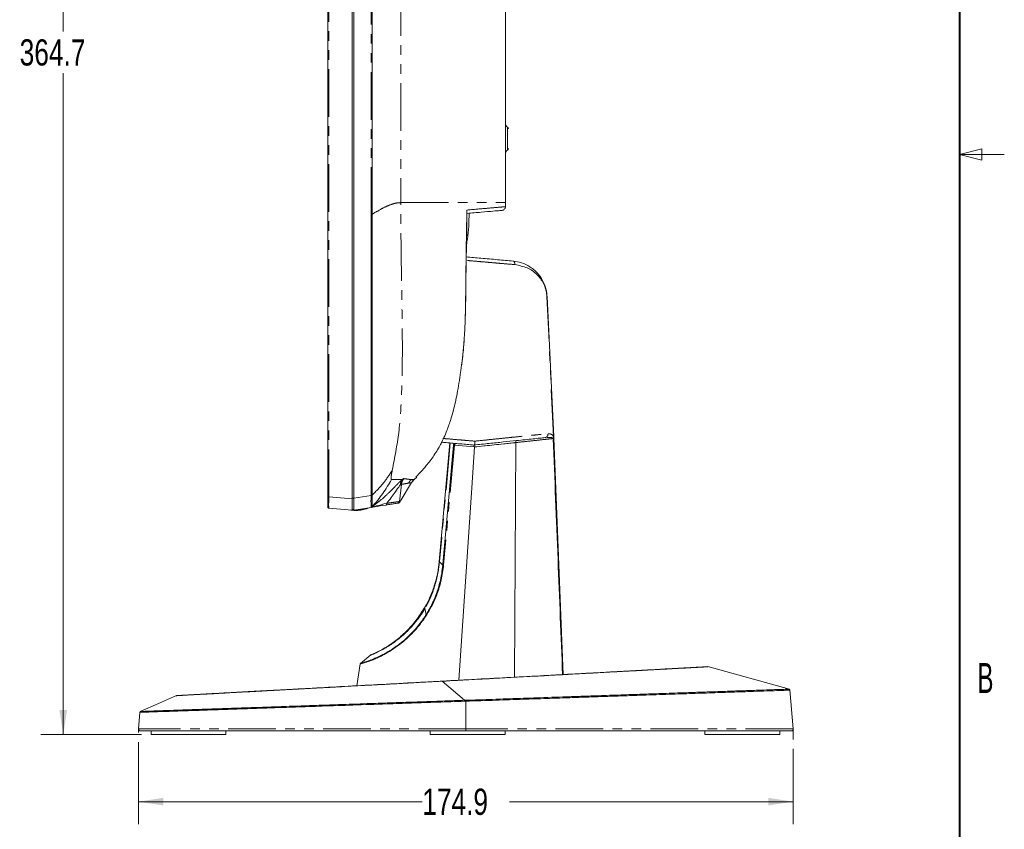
# Model space of a CAD drawing. Header units: millimetres. Extents: x 19 to 844, y 7 to 552.
# Tile 29 of 36: x 713 to 844, y 189 to 297. Entities that reach past the tile are written whole.
import ezdxf

# ---------------------------------------------------------------- set-up
doc = ezdxf.new("R2010")
doc.units = ezdxf.units.MM
doc.linetypes.add('PHANTOM', pattern=[12.7, 6.35, -1.27, 1.27, -1.27, 1.27, -1.27])
doc.styles.add('SLDTEXTSTYLE0', font='TXT', dxfattribs={"width": 0.75})
doc.styles.add('SLDTEXTSTYLE1', font='TXT', dxfattribs={"width": 0.605})
doc.dimstyles.new('SLDDIMSTYLE0', dxfattribs={"dimtxt": 3.5, "dimasz": 3.302, "dimexe": 0, "dimexo": 0.0625, "dimgap": 0.875, "dimtad": 0, "dimtih": 1, "dimtoh": 1, "dimdec": 1, "dimlfac": 2, "dimrnd": 1e-09, "dimzin": 12, "dimdsep": 46, "dimtxsty": 'SLDTEXTSTYLE0', "dimsah": 1, "dimcen": 0.09, "dimadec": 0, "dimazin": 3, "dimtfac": 1, "dimtdec": 1, "dimtofl": 0, "dimtmove": 0, "dimatfit": 3, "dimfxl": 0, "dimfrac": 2, "dimtolj": 1, "dimtzin": 12, "dimarcsym": 0})

# ---------------------------------------------------------------- blocks, each defined once
blk = doc.blocks.new('_D_4')
at = {"color": 7, "linetype": 'Continuous', "lineweight": 0}
for p, q in [((755.34, 384.22), (715.49, 384.22)), ((718.49, 384.22), (718.49, 295.83)), ((718.49, 201.88), (718.49, 290.28)), ((728.94, 201.88), (715.49, 201.88))]:
    blk.add_line(p, q, dxfattribs=at)
for points in [[(718.49, 384.22), (717.98, 380.92), (719, 380.92)], [(718.49, 201.88), (719, 205.18), (717.98, 205.18)]]:
    blk.add_solid(points, dxfattribs=at)
at = {"color": 7, "linetype": 'Continuous', "lineweight": 0, "insert": (712.67, 294.79), "char_height": 3.5, "attachment_point": 1, "style": 'SLDTEXTSTYLE0'}
blk.add_mtext('364.7', dxfattribs=at)
blk = doc.blocks.new('_D_5')
at = {"color": 7, "linetype": 'Continuous', "lineweight": 0}
for p, q in [((728.55, 200.88), (728.55, 189.92)), ((816, 199.96), (816, 189.92)), ((728.55, 192.92), (766.45, 192.92)), ((816, 192.92), (778.09, 192.92))]:
    blk.add_line(p, q, dxfattribs=at)
for points in [[(728.55, 192.92), (731.85, 192.42), (731.85, 193.43)], [(816, 192.92), (812.69, 193.43), (812.69, 192.42)]]:
    blk.add_solid(points, dxfattribs=at)
at = {"color": 7, "linetype": 'Continuous', "lineweight": 0, "insert": (766.45, 194.66), "char_height": 3.5, "attachment_point": 1, "style": 'SLDTEXTSTYLE0'}
blk.add_mtext('174.9', dxfattribs=at)

msp = doc.modelspace()

# ---------------------------------------------------------------- linework, layer by layer
at = {"color": 7, "linetype": 'Continuous', "lineweight": 40}
msp.add_line((838.2, 546.1), (838.2, 12.7), dxfattribs=at)
at = {"color": 7, "linetype": 'Continuous', "lineweight": 15}
for p, q in [((753.814, 233.647), (753.814, 382.458)), ((757.064, 233.374), (757.064, 382.731)), ((757.314, 382.645), (757.314, 233.46)), ((759.767, 341.203), (759.767, 271.404)), ((777.564, 339.723), (777.564, 272.972)), ((777.583, 295.272), (777.564, 295.272)), ((777.585, 294.147), (777.564, 294.147)), ((777.585, 294.122), (777.564, 294.122)), ((777.564, 292.923), (777.585, 292.923)), ((777.564, 292.898), (777.585, 292.898)), ((777.564, 272.972), (777.563, 272.429)), ((759.641, 271.404), (759.609, 233.9)), ((772.404, 271.764), (772.411, 271.978)), ((772.677, 270.451), (772.71, 271.367)), ((784.007, 241.676), (783.12, 260.416)), ((770.148, 240.859), (768.72, 225.012)), ((783.006, 241.622), (782.849, 241.573)), ((782.849, 241.573), (782.961, 241.578)), ((782.96, 241.578), (782.849, 241.573)), ((784.016, 241.483), (784.007, 241.676)), ((785.249, 209.907), (784.025, 241.484)), ((773.425, 240.315), (770.736, 240.546)), ((773.049, 234.837), (773.425, 240.315)), ((769.198, 224.646), (770.498, 239.075)), ((765.011, 235.554), (763.637, 233.262)), ((765.007, 235.549), (765.123, 235.714)), ((765.01, 235.553), (765.313, 235.914)), ((765.313, 235.914), (765.136, 235.703)), ((765.313, 235.914), (765.366, 235.96)), ((765.313, 235.914), (765.313, 235.914)), ((765.36, 235.96), (765.359, 235.96)), ((765.706, 236.261), (765.366, 235.96)), ((765.366, 235.96), (765.366, 235.96)), ((771.345, 209.151), (773.049, 234.837)), ((757.064, 233.207), (757.064, 233.207)), ((760.714, 232.959), (760.611, 233.044)), ((753.951, 232.152), (757.064, 231.88)), ((757.064, 231.98), (757.313, 231.98)), ((757.064, 231.887), (757.589, 231.923)), ((759.62, 232.245), (757.314, 231.88)), ((759.613, 232.303), (759.62, 232.245)), ((759.628, 232.247), (759.645, 232.25)), ((759.665, 232.257), (759.67, 232.257)), ((759.752, 232.334), (759.821, 232.41)), ((759.773, 232.308), (759.764, 232.298)), ((759.774, 232.329), (759.765, 232.314)), ((759.765, 232.314), (759.767, 232.315)), ((759.767, 232.315), (759.766, 232.31)), ((759.766, 232.31), (759.771, 232.311)), ((759.766, 232.31), (759.766, 232.31)), ((759.766, 232.268), (759.813, 232.276)), ((759.771, 232.311), (759.77, 232.308)), ((759.77, 232.308), (759.773, 232.308)), ((759.821, 232.41), (760.175, 232.798)), ((768.72, 225.012), (768.716, 224.975)), ((759.598, 212.52), (758.183, 211.394)), ((758.14, 211.321), (757.703, 208.407)), ((815.504, 207.936), (804.587, 210.966)), ((816, 202.643), (815.544, 207.856)), ((772.103, 206.464), (772.269, 206.47)), ((772.274, 206.34), (772.107, 206.335)), ((772.274, 206.34), (772.274, 202.654)), ((728.741, 204.854), (728.548, 202.643)), ((730.214, 202.382), (730.214, 201.882)), ((730.214, 201.882), (740.214, 201.882)), ((740.214, 201.882), (740.214, 202.382)), ((767.504, 202.382), (767.504, 201.882)), ((767.504, 201.882), (777.504, 201.882)), ((777.504, 201.882), (777.504, 202.382)), ((804.214, 202.382), (804.214, 201.882)), ((804.214, 201.882), (814.214, 201.882)), ((814.214, 201.882), (814.214, 202.382))]:
    msp.add_line(p, q, dxfattribs=at)
at = {"color": 8, "linetype": 'PHANTOM', "lineweight": 0}
for p, q in [((753.951, 233.647), (753.951, 382.458)), ((759.641, 341.202), (759.641, 271.404)), ((763.584, 339.722), (763.584, 272.973)), ((777.83, 283.07), (777.83, 279.975)), ((783.099, 260.415), (783.12, 260.416)), ((783.987, 241.675), (783.099, 260.415)), ((770.197, 240.854), (768.759, 225.014)), ((783.987, 241.675), (784.007, 241.676)), ((783.994, 241.614), (784.007, 241.676)), ((770.736, 240.546), (769.299, 224.537)), ((770.498, 239.075), (770.631, 240.552)), ((763.764, 235.961), (762.34, 235.96)), ((763.983, 236.089), (763.766, 235.96)), ((763.408, 233.028), (763.665, 235.322)), ((757.064, 233.374), (753.951, 233.647)), ((757.314, 233.46), (757.064, 233.46)), ((757.314, 233.46), (759.607, 233.823)), ((759.609, 233.9), (759.607, 233.823)), ((759.775, 233.899), (759.776, 233.815)), ((759.778, 232.338), (759.774, 232.329)), ((768.759, 225.014), (768.756, 224.976)), ((768.756, 224.976), (769.189, 224.543)), ((769.189, 224.543), (769.198, 224.646)), ((766.799, 218.738), (766.981, 217.937)), ((769.128, 209.031), (769.129, 209.015)), ((769.129, 209.017), (772.103, 206.464))]:
    msp.add_line(p, q, dxfattribs=at)
at = {"color": 7, "linetype": 'Continuous', "lineweight": 0}
for p, q in [((838.2, 279.4), (841.2, 280.15)), ((838.2, 279.4), (841.2, 278.65)), ((838.2, 279.4), (844.2, 279.4)), ((841.2, 278.65), (841.2, 280.15)), ((728.547, 202.654), (728.547, 202.147)), ((815.996, 202.689), (815.996, 201.227))]:
    msp.add_line(p, q, dxfattribs=at)
at = {"color": 7, "linetype": 'Continuous', "lineweight": 15, "flags": 128}
for points in [[(778.777, 209.555), (778.855, 225.23), (778.934, 240.906)], [(733.622, 207.105), (731.198, 206.029), (728.773, 204.953)]]:
    msp.add_lwpolyline(points, dxfattribs=at)
at = {"color": 7, "linetype": 'Continuous', "lineweight": 15}
for centre, radius, start, end in [((778.064, 283.512), 0.5, 180, 242.18186), ((777.714, 282.849), 0.25, 0, 62.18186), ((777.714, 280.196), 0.25, 297.81814, 0), ((778.064, 279.533), 0.5, 117.81814, 180), ((728.797, 202.632), 0.25, 174.9972, 270.00009), ((815.751, 202.632), 0.25, 269.99992, 5.02032)]:
    msp.add_arc(centre, radius, start, end, dxfattribs=at)
at = {"color": 8, "linetype": 'PHANTOM', "lineweight": 0}
for points, knots in [([(759.768, 271.404), (760.156, 271.645), (760.91, 272.114), (761.937, 272.604), (762.847, 272.917), (763.34, 272.954), (763.584, 272.973)], [0, 0, 0, 0, 0.2676642, 0.5200627, 0.7622675, 1, 1, 1, 1]), ([(762.446, 237.21), (762.769, 238.888), (763.415, 242.244), (763.715, 247.366), (763.812, 252.486), (763.762, 257.608), (763.677, 262.729), (763.601, 267.851), (763.59, 271.265), (763.584, 272.973)], [0, 0, 0, 0, 0.1428299, 0.285672, 0.4285273, 0.5714114, 0.7142718, 0.8571346, 1, 1, 1, 1]), ([(763.584, 272.973), (764.704, 272.973), (766.926, 272.973), (769.752, 272.973), (772.167, 272.973), (774.136, 272.973), (775.67, 272.973), (776.758, 272.973), (777.439, 272.973), (777.522, 272.972), (777.564, 272.972)], [0, 0, 0, 0, 0.1292123, 0.2563987, 0.3819547, 0.5062911, 0.6298312, 0.7530061, 0.8762509, 1, 1, 1, 1]), ([(777.563, 272.429), (777.502, 272.423), (777.38, 272.413), (776.363, 272.324), (774.794, 272.186), (773.205, 272.047), (772.411, 271.978)], [0, 0, 0, 0, 0.2500001, 0.4999999, 0.75, 1, 1, 1, 1]), ([(759.641, 271.404), (759.664, 271.404), (759.711, 271.404), (759.749, 271.404), (759.767, 271.404)], [0, 0, 0, 0, 0.500001, 1, 1, 1, 1]), ([(778.824, 264.683), (778.411, 264.719), (777.659, 264.784), (776.471, 264.887), (775.346, 264.985), (774.169, 265.088), (773.162, 265.175), (772.521, 265.231), (772.3, 265.25)], [0, 0, 0, 0, 0.2079559, 0.3792091, 0.55753, 0.7216674, 0.9044572, 1, 1, 1, 1]), ([(778.824, 264.683), (778.822, 264.743), (778.819, 264.865), (778.763, 265.021), (778.679, 265.131), (778.609, 265.15), (778.575, 265.159)], [0, 0, 0, 0, 0.2429773, 0.5022819, 0.7603261, 1, 1, 1, 1]), ([(773.481, 241.094), (774.093, 241.158), (775.236, 241.277), (776.792, 241.438), (778.121, 241.575), (779.363, 241.701), (780.54, 241.82), (781.617, 241.928), (782.539, 242.02), (783.013, 242.068), (783.248, 242.092)], [0, 0, 0, 0, 0.1510422, 0.2818914, 0.3958476, 0.5022778, 0.6283369, 0.7531989, 0.877127, 1, 1, 1, 1]), ([(783.248, 242.092), (783.246, 242.031), (783.241, 241.905), (783.154, 241.73), (783.056, 241.658), (783.006, 241.622)], [0, 0, 0, 0, 0.3170851, 0.6585412, 1, 1, 1, 1]), ([(783.248, 242.092), (783.417, 242.081), (783.65, 242.066), (783.877, 241.891), (783.954, 241.74), (783.987, 241.675)], [0, 0, 0, 0, 0.5941818, 0.8249627, 1, 1, 1, 1]), ([(769.216, 241.455), (769.382, 241.441), (770.022, 241.387), (771.1, 241.295), (772.357, 241.189), (773.135, 241.123), (773.481, 241.094)], [0, 0, 0, 0, 0.115873, 0.4470015, 0.7545938, 1, 1, 1, 1]), ([(770.713, 240.809), (770.693, 240.771), (770.663, 240.714), (770.639, 240.621), (770.633, 240.575), (770.631, 240.552)], [0, 0, 0, 0, 0.5279315, 0.7718214, 1, 1, 1, 1]), ([(778.958, 241.164), (778.952, 241.16), (778.942, 241.153), (778.934, 241.12), (778.929, 241.087), (778.927, 241.046), (778.927, 240.986), (778.931, 240.938), (778.934, 240.906)], [0, 0, 0, 0, 0.2392483, 0.3682271, 0.5000025, 0.6317802, 0.760756, 1, 1, 1, 1]), ([(783.938, 241.449), (783.635, 241.416), (783.029, 241.35), (781.806, 241.216), (780.419, 241.064), (779.43, 240.959), (778.934, 240.906)], [0, 0, 0, 0, 0.2495274, 0.4983206, 0.7481234, 1, 1, 1, 1]), ([(783.135, 241.585), (783.235, 241.593), (783.528, 241.615), (783.759, 241.558), (783.912, 241.52)], [0, 0, 0, 0, 0.339921, 1, 1, 1, 1]), ([(783.912, 241.52), (783.929, 241.546), (783.964, 241.596), (783.979, 241.649), (783.987, 241.675)], [0, 0, 0, 0, 0.49999927, 1, 1, 1, 1]), ([(783.912, 241.52), (783.928, 241.533), (783.965, 241.562), (783.984, 241.595), (783.994, 241.614)], [0, 0, 0, 0, 0.42403024, 1, 1, 1, 1]), ([(770.736, 240.546), (770.725, 240.547), (770.704, 240.549), (770.674, 240.55), (770.649, 240.552), (770.637, 240.552), (770.631, 240.552)], [0, 0, 0, 0, 0.2500004, 0.5, 0.7499992, 1, 1, 1, 1]), ([(759.775, 233.899), (760.298, 234.429), (761.34, 235.486), (762.078, 236.636), (762.446, 237.21)], [0, 0, 0, 0, 0.501305, 1, 1, 1, 1]), ([(762.34, 235.96), (762.336, 235.961), (762.31, 235.966), (762.294, 236.01), (762.283, 236.13), (762.288, 236.29), (762.319, 236.545), (762.365, 236.838), (762.411, 237.052), (762.446, 237.21)], [0, 0, 0, 0, 0.0456166, 0.2478728, 0.2753955, 0.5013573, 0.6690276, 0.7547785, 1, 1, 1, 1]), ([(761.841, 234.069), (761.958, 234.18), (762.246, 234.453), (762.641, 234.85), (763.058, 235.277), (763.344, 235.565), (763.548, 235.768), (763.668, 235.881), (763.729, 235.932), (763.764, 235.961)], [0, 0, 0, 0, 0.1420566, 0.3505994, 0.5346625, 0.746646, 0.8428164, 0.9101562, 1, 1, 1, 1]), ([(763.511, 235.2), (763.524, 235.334), (763.552, 235.61), (763.692, 235.842), (763.764, 235.961)], [0, 0, 0, 0, 0.48514599, 1, 1, 1, 1]), ([(763.983, 236.089), (763.903, 235.972), (763.743, 235.739), (763.691, 235.461), (763.665, 235.322)], [0, 0, 0, 0, 0.4999938, 1, 1, 1, 1]), ([(764.617, 235.485), (764.505, 235.466), (764.28, 235.428), (763.871, 235.358), (763.665, 235.322)], [0, 0, 0, 0, 0.4971418, 1, 1, 1, 1]), ([(764.971, 235.96), (764.938, 235.965), (764.877, 235.973), (764.768, 235.987), (764.648, 236.002), (764.513, 236.019), (764.358, 236.039), (764.186, 236.061), (764.052, 236.079), (763.983, 236.089)], [0, 0, 0, 0, 0.1643566, 0.3117777, 0.4422595, 0.590305, 0.7259023, 0.8576792, 1, 1, 1, 1]), ([(764.617, 235.485), (764.664, 235.572), (764.734, 235.704), (764.868, 235.866), (764.936, 235.928), (764.971, 235.96)], [0, 0, 0, 0, 0.4877939, 0.7317593, 1, 1, 1, 1]), ([(764.617, 235.485), (764.7, 235.498), (764.855, 235.522), (764.927, 235.535), (764.954, 235.54), (764.958, 235.541), (764.959, 235.541), (765, 235.549), (765.002, 235.551), (765.005, 235.553)], [0, 0, 0, 0, 0.274953, 0.5143609, 0.540464, 0.5473033, 0.5497145, 0.5500008, 1, 1, 1, 1]), ([(765.359, 235.96), (765.367, 235.96), (765.384, 235.96), (765.116, 235.96), (764.971, 235.96)], [0, 0, 0, 0, 0.4584765, 1, 1, 1, 1]), ([(764.971, 235.96), (764.997, 235.957), (765.044, 235.952), (765.095, 235.945), (765.134, 235.94), (765.166, 235.935), (765.192, 235.932), (765.213, 235.929), (765.234, 235.927), (765.257, 235.924), (765.279, 235.921), (765.297, 235.918), (765.309, 235.916), (765.313, 235.914), (765.313, 235.914), (765.313, 235.914)], [0, 0, 0, 0, 0.07998864, 0.14536479, 0.19752848, 0.25031545, 0.30492682, 0.34870226, 0.37984703, 0.45285782, 0.54646387, 0.62556579, 0.76035544, 0.91175002, 1, 1, 1, 1]), ([(765.59, 236.261), (765.604, 236.261), (765.631, 236.261), (765.658, 236.261), (765.677, 236.261), (765.689, 236.261), (765.697, 236.261), (765.705, 236.261), (765.704, 236.261), (765.703, 236.261)], [0, 0, 0, 0, 0.1517232, 0.2898945, 0.4145133, 0.5255807, 0.6230973, 0.7331988, 1, 1, 1, 1]), ([(763.665, 235.322), (763.651, 235.321), (763.621, 235.318), (763.548, 235.239), (763.511, 235.2)], [0, 0, 0, 0, 0.4934849, 1, 1, 1, 1]), ([(753.951, 233.647), (753.932, 233.647), (753.896, 233.647), (753.851, 233.647), (753.82, 233.647), (753.816, 233.647), (753.814, 233.647)], [0, 0, 0, 0, 0.2500033, 0.5000345, 0.7500184, 1, 1, 1, 1]), ([(753.951, 232.152), (753.95, 232.158), (753.948, 232.17), (753.946, 232.292), (753.945, 232.563), (753.946, 232.97), (753.948, 233.344), (753.95, 233.545), (753.951, 233.647)], [0, 0, 0, 0, 0.1305196, 0.2575291, 0.5000727, 0.7425701, 0.8695336, 1, 1, 1, 1]), ([(759.607, 233.823), (759.604, 233.614), (759.599, 233.198), (759.602, 232.754), (759.603, 232.497), (759.605, 232.34), (759.61, 232.315), (759.613, 232.303)], [0, 0, 0, 0, 0.2886468, 0.5733901, 0.718817, 0.8625361, 1, 1, 1, 1]), ([(759.776, 233.815), (759.766, 233.815), (759.745, 233.816), (759.704, 233.819), (759.657, 233.821), (759.624, 233.823), (759.607, 233.823)], [0, 0, 0, 0, 0.2466745, 0.4991069, 0.7520468, 1, 1, 1, 1]), ([(759.609, 233.9), (759.625, 233.9), (759.658, 233.9), (759.704, 233.899), (759.744, 233.899), (759.765, 233.899), (759.775, 233.899)], [0, 0, 0, 0, 0.24742369, 0.5000081, 0.75260098, 1, 1, 1, 1]), ([(761.702, 232.79), (761.951, 232.825), (762.442, 232.894), (762.978, 232.969), (763.336, 233.019), (763.384, 233.025), (763.408, 233.028)], [0, 0, 0, 0, 0.2537439, 0.500387, 0.7528469, 1, 1, 1, 1]), ([(763.199, 232.812), (763.224, 232.818), (763.276, 232.832), (763.342, 232.881), (763.391, 232.949), (763.402, 233.002), (763.408, 233.028)], [0, 0, 0, 0, 0.2393606, 0.4944673, 0.752561, 1, 1, 1, 1]), ([(763.439, 232.967), (763.439, 232.969), (763.438, 232.976), (763.428, 232.999), (763.414, 233.019), (763.41, 233.025), (763.409, 233.027), (763.408, 233.028)], [0, 0, 0, 0, 0.31163655, 0.83272119, 0.94472655, 0.97945502, 1, 1, 1, 1]), ([(759.778, 232.338), (759.767, 232.326), (759.747, 232.303), (759.708, 232.276), (759.666, 232.255), (759.636, 232.249), (759.62, 232.245)], [0, 0, 0, 0, 0.247799, 0.4999981, 0.7521972, 1, 1, 1, 1]), ([(759.628, 232.247), (759.656, 232.254), (759.712, 232.269), (759.754, 232.309), (759.774, 232.329)], [0, 0, 0, 0, 0.4999966, 1, 1, 1, 1]), ([(759.764, 232.298), (759.761, 232.296), (759.752, 232.289), (759.733, 232.278), (759.712, 232.267), (759.691, 232.26), (759.67, 232.254), (759.656, 232.251), (759.646, 232.25), (759.645, 232.25)], [0, 0, 0, 0, 0.0846007, 0.2397947, 0.4710713, 0.5952514, 0.7253496, 0.9841255, 1, 1, 1, 1]), ([(761.596, 232.558), (761.612, 232.564), (761.644, 232.575), (761.681, 232.629), (761.703, 232.704), (761.703, 232.762), (761.702, 232.79)], [0, 0, 0, 0, 0.2419549, 0.5000069, 0.7580511, 1, 1, 1, 1]), ([(768.756, 224.976), (768.68, 224.367), (768.536, 223.218), (768.155, 221.84), (767.798, 220.842), (767.48, 220.077), (767.151, 219.38), (766.9, 218.923), (766.799, 218.738)], [0, 0, 0, 0, 0.2794444, 0.5268081, 0.6490293, 0.7625197, 0.903981, 1, 1, 1, 1]), ([(768.716, 224.975), (768.718, 224.976), (768.722, 224.977), (768.744, 224.977), (768.756, 224.976)], [0, 0, 0, 0, 0.4999966, 1, 1, 1, 1]), ([(768.759, 225.014), (768.748, 225.014), (768.725, 225.015), (768.722, 225.013), (768.72, 225.012)], [0, 0, 0, 0, 0.5000028, 1, 1, 1, 1]), ([(769.189, 224.543), (769.195, 224.543), (769.207, 224.543), (769.233, 224.541), (769.264, 224.539), (769.287, 224.537), (769.299, 224.537)], [0, 0, 0, 0, 0.24999377, 0.49999917, 0.74999835, 1, 1, 1, 1]), ([(766.724, 218.778), (766.728, 218.777), (766.735, 218.774), (766.777, 218.75), (766.799, 218.738)], [0, 0, 0, 0, 0.4999988, 1, 1, 1, 1]), ([(767.048, 217.889), (767.035, 217.898), (767.008, 217.916), (766.99, 217.93), (766.981, 217.937)], [0, 0, 0, 0, 0.5016505, 1, 1, 1, 1]), ([(772.103, 206.465), (772.103, 206.459), (772.103, 206.448), (772.104, 206.417), (772.105, 206.378), (772.106, 206.35), (772.107, 206.336)], [0, 0, 0, 0, 0.2446758, 0.5000235, 0.7553184, 1, 1, 1, 1]), ([(772.269, 206.471), (772.269, 206.465), (772.27, 206.454), (772.271, 206.422), (772.272, 206.384), (772.273, 206.355), (772.274, 206.34)], [0, 0, 0, 0, 0.25005008, 0.50004363, 0.74999277, 1, 1, 1, 1]), ([(772.274, 202.654), (770.843, 202.654), (767.981, 202.654), (763.73, 202.654), (759.561, 202.654), (755.514, 202.654), (751.629, 202.654), (747.943, 202.654), (744.49, 202.654), (741.306, 202.654), (738.42, 202.654), (735.859, 202.654), (733.65, 202.654), (731.813, 202.654), (730.363, 202.654), (729.325, 202.654), (728.671, 202.654), (728.59, 202.654), (728.549, 202.654)], [0, 0, 0, 0, 0.0625, 0.125, 0.1875, 0.25, 0.3125, 0.375, 0.4375, 0.5, 0.5625, 0.625, 0.6875, 0.75, 0.8125, 0.875, 0.9375, 1, 1, 1, 1]), ([(815.999, 202.654), (815.958, 202.654), (815.877, 202.654), (815.222, 202.654), (814.185, 202.654), (812.735, 202.654), (810.898, 202.654), (808.688, 202.654), (806.128, 202.654), (803.242, 202.654), (800.057, 202.654), (796.605, 202.654), (792.919, 202.654), (789.033, 202.654), (784.987, 202.654), (780.818, 202.654), (776.566, 202.654), (773.705, 202.654), (772.274, 202.654)], [0, 0, 0, 0, 0.0625, 0.125, 0.1875, 0.25, 0.3125, 0.375, 0.4375, 0.5, 0.5625, 0.625, 0.6875, 0.75, 0.8125, 0.875, 0.9375, 1, 1, 1, 1]), ([(772.274, 202.654), (772.274, 202.637), (772.274, 202.602), (772.274, 202.552), (772.274, 202.504), (772.274, 202.462), (772.274, 202.428), (772.274, 202.402), (772.274, 202.386), (772.274, 202.384), (772.274, 202.383)], [0, 0, 0, 0, 0.1250011, 0.2499897, 0.3749869, 0.499994, 0.6249964, 0.7499959, 0.875001, 1, 1, 1, 1])]:
    msp.add_open_spline(points, degree=3, knots=knots, dxfattribs=at)
at = {"color": 7, "linetype": 'Continuous', "lineweight": 15}
for points, knots in [([(777.107, 271.933), (777.168, 271.945), (777.289, 271.969), (777.439, 272.085), (777.542, 272.244), (777.556, 272.367), (777.563, 272.429)], [0, 0, 0, 0, 0.2499999, 0.5000002, 0.75, 1, 1, 1, 1]), ([(759.768, 271.404), (759.767, 265.586), (759.765, 253.084), (759.772, 240.583), (759.775, 233.899)], [0, 0, 0, 0, 0.4653474, 1, 1, 1, 1]), ([(771.71, 251.263), (771.803, 252.035), (771.964, 253.374), (772.087, 255.115), (772.159, 256.465), (772.235, 258.484), (772.256, 260.461), (772.274, 262.407), (772.287, 263.458), (772.303, 264.479), (772.32, 265.461), (772.34, 266.552), (772.366, 267.953), (772.4, 269.702), (772.412, 270.996), (772.418, 271.658)], [0, 0, 0, 0, 0.11413, 0.1981486, 0.2564439, 0.3127296, 0.494997, 0.5468622, 0.5987287, 0.6494163, 0.6968159, 0.7430521, 0.8098092, 0.9026919, 1, 1, 1, 1]), ([(772.413, 271.978), (772.352, 268.545), (772.289, 264.96), (772.249, 260.667), (772.235, 259.247), (772.196, 257.679), (772.13, 255.962), (772.043, 254.514), (771.893, 252.802), (771.789, 251.949), (771.721, 251.387)], [0, 0, 0, 0, 0.49975557, 0.52171986, 0.62484244, 0.70653128, 0.74993442, 0.87494879, 0.91759888, 1, 1, 1, 1]), ([(772.355, 267.346), (772.398, 267.59), (772.645, 268.976), (772.683, 270.386), (772.714, 271.548)], [0, 0, 0, 0, 0.1762903, 1, 1, 1, 1]), ([(777.107, 271.933), (777.049, 271.927), (776.933, 271.917), (775.954, 271.832), (774.515, 271.706), (773.079, 271.58), (772.404, 271.521)], [0, 0, 0, 0, 0.2571204, 0.5142448, 0.7713654, 1, 1, 1, 1]), ([(778.575, 265.159), (777.902, 265.22), (776.545, 265.342), (774.408, 265.536), (772.97, 265.665), (772.309, 265.725)], [0, 0, 0, 0, 0.34745751, 0.70017566, 1, 1, 1, 1]), ([(783.12, 260.416), (783.107, 260.579), (783.079, 260.949), (782.952, 261.529), (782.731, 262.173), (782.411, 262.787), (781.987, 263.381), (781.479, 263.917), (780.742, 264.477), (779.791, 264.961), (778.965, 265.096), (778.575, 265.159)], [0, 0, 0, 0, 0.0535856, 0.1219199, 0.2118802, 0.3290042, 0.4276116, 0.5462509, 0.6674946, 0.8429675, 1, 1, 1, 1]), ([(783.099, 260.415), (783.085, 260.575), (783.056, 260.924), (782.911, 261.548), (782.548, 262.441), (781.802, 263.412), (780.548, 264.341), (779.398, 264.569), (778.824, 264.683)], [0, 0, 0, 0, 0.0545447, 0.1186205, 0.2456468, 0.4965009, 0.7486955, 1, 1, 1, 1]), ([(771.721, 251.387), (771.702, 251.25), (771.654, 250.891), (771.537, 250.045), (771.36, 248.858), (771.126, 247.517), (770.878, 246.314), (770.603, 245.17), (770.24, 243.891), (769.81, 242.664), (769.36, 241.601), (768.976, 240.815), (768.573, 240.08), (768.128, 239.358), (767.617, 238.625), (767.117, 237.98), (766.687, 237.472), (766.308, 237.047), (765.983, 236.699), (765.771, 236.476), (765.665, 236.362), (765.611, 236.301), (765.582, 236.264), (765.588, 236.262), (765.59, 236.261)], [0, 0, 0, 0, 0.0168243, 0.0439334, 0.1038775, 0.1634206, 0.2129253, 0.2598834, 0.316691, 0.3918234, 0.4436789, 0.4895794, 0.5295233, 0.5817252, 0.6369435, 0.696371, 0.7494647, 0.7915139, 0.847997, 0.9028384, 0.9282347, 0.9499049, 0.97958, 1, 1, 1, 1]), ([(771.706, 251.389), (771.714, 251.388), (771.732, 251.385), (771.724, 251.386), (771.721, 251.387)], [0, 0, 0, 0, 0.4842868, 1, 1, 1, 1]), ([(768.973, 240.962), (769.196, 240.942), (770.049, 240.867), (771.52, 240.739), (772.758, 240.63), (773.374, 240.577)], [0, 0, 0, 0, 0.1512539, 0.5772659, 1, 1, 1, 1]), ([(770.736, 240.546), (770.739, 240.565), (770.746, 240.605), (770.765, 240.64), (770.777, 240.658), (770.783, 240.667), (770.806, 240.697), (770.86, 240.743), (770.946, 240.78), (771.01, 240.78), (771.042, 240.781)], [0, 0, 0, 0, 0.1096764, 0.2235519, 0.2304694, 0.2440353, 0.2915594, 0.473222, 0.7337991, 1, 1, 1, 1]), ([(773.374, 240.577), (774.048, 240.648), (775.377, 240.787), (777.271, 240.986), (778.884, 241.156), (780.199, 241.294), (781.25, 241.405), (782.153, 241.499), (782.617, 241.548), (782.849, 241.573)], [0, 0, 0, 0, 0.17183818, 0.3385856, 0.50118645, 0.62578249, 0.75037027, 0.87509925, 1, 1, 1, 1]), ([(773.481, 241.094), (773.48, 241.041), (773.48, 240.973), (773.475, 240.905), (773.474, 240.886), (773.473, 240.88), (773.47, 240.846), (773.464, 240.784), (773.449, 240.684), (773.414, 240.616), (773.383, 240.581), (773.377, 240.578), (773.374, 240.577)], [0, 0, 0, 0, 0.1996689, 0.2556001, 0.2712091, 0.2758524, 0.2783769, 0.4123921, 0.5417939, 0.7844673, 0.8867509, 1, 1, 1, 1]), ([(778.934, 240.906), (778.931, 240.904), (778.926, 240.901), (778.917, 240.899), (778.903, 240.902), (778.875, 240.903), (778.817, 240.89), (778.7, 240.885), (778.468, 240.854), (778, 240.809), (777.167, 240.718), (776.07, 240.603), (775.192, 240.509), (774.322, 240.416), (773.849, 240.363), (773.425, 240.315)], [0, 0, 0, 0, 0.0017139, 0.0030091, 0.0050657, 0.0092669, 0.0187342, 0.0369246, 0.0737034, 0.1470365, 0.2937707, 0.5286931, 0.7441796, 0.7704011, 1, 1, 1, 1]), ([(783.912, 241.52), (783.916, 241.514), (783.922, 241.503), (783.928, 241.483), (783.932, 241.469), (783.936, 241.458), (783.938, 241.452), (783.938, 241.449)], [0, 0, 0, 0, 0.3708462, 0.5867786, 0.7963795, 0.919748, 1, 1, 1, 1]), ([(784.025, 241.484), (784.02, 241.476), (784.012, 241.462), (783.962, 241.453), (783.938, 241.449)], [0, 0, 0, 0, 0.52134, 1, 1, 1, 1]), ([(783.938, 241.449), (784.155, 236.057), (784.578, 225.542), (784.993, 215.027), (785.195, 209.903)], [0, 0, 0, 0, 0.5127776, 1, 1, 1, 1]), ([(773.425, 240.315), (773.412, 240.324), (773.388, 240.339), (773.365, 240.366), (773.355, 240.389), (773.351, 240.414), (773.357, 240.449), (773.372, 240.49), (773.374, 240.536), (773.372, 240.57), (773.373, 240.575), (773.373, 240.577)], [0, 0, 0, 0, 0.11052902, 0.19787209, 0.2398218, 0.28271564, 0.37911523, 0.49632333, 0.63846291, 0.8360347, 1, 1, 1, 1]), ([(759.774, 232.329), (760.259, 232.912), (761.229, 234.076), (761.97, 235.333), (762.34, 235.96)], [0, 0, 0, 0, 0.5007603, 1, 1, 1, 1]), ([(765.005, 235.553), (765.008, 235.553), (765.012, 235.554), (765.011, 235.554), (765.011, 235.554), (765.011, 235.554), (765.011, 235.554), (765.011, 235.554), (765.011, 235.554)], [0, 0, 0, 0, 0.6511028, 0.9097443, 0.9759214, 0.993222, 0.9992916, 1, 1, 1, 1]), ([(763.511, 235.2), (763.484, 235.174), (763.309, 235.008), (762.751, 234.131), (762.096, 233.293), (761.702, 232.79)], [0, 0, 0, 0, 0.06850228, 0.44037775, 1, 1, 1, 1]), ([(753.814, 232.376), (753.814, 232.382), (753.814, 232.418), (753.814, 232.627), (753.814, 232.895), (753.814, 233.207), (753.814, 233.471), (753.814, 233.647)], [0, 0, 0, 0, 0.0759319, 0.3897743, 0.5416037, 0.6943359, 1, 1, 1, 1]), ([(757.064, 231.88), (757.064, 231.887), (757.063, 231.9), (757.063, 232.024), (757.064, 232.297), (757.063, 232.787), (757.064, 233.175), (757.064, 233.374)], [0, 0, 0, 0, 0.1311872, 0.2588296, 0.5025688, 0.7442266, 1, 1, 1, 1]), ([(757.064, 231.98), (757.064, 232.002), (757.064, 232.046), (757.064, 232.387), (757.064, 232.877), (757.064, 233.265), (757.064, 233.46)], [0, 0, 0, 0, 0.2510338, 0.5000167, 0.7489897, 1, 1, 1, 1]), ([(757.314, 231.88), (757.314, 231.902), (757.314, 231.935), (757.314, 232.137), (757.314, 232.344), (757.314, 232.588), (757.314, 232.954), (757.314, 233.257), (757.314, 233.46)], [0, 0, 0, 0, 0.2515804, 0.3729651, 0.504751, 0.6358786, 0.7553303, 1, 1, 1, 1]), ([(759.764, 232.298), (760.067, 232.534), (760.591, 232.944), (761.228, 233.501), (761.617, 233.853), (761.797, 234.026), (761.841, 234.069)], [0, 0, 0, 0, 0.4042447, 0.7003886, 0.9257469, 1, 1, 1, 1]), ([(759.776, 233.815), (759.775, 233.634), (759.773, 233.42), (759.776, 233.091), (759.779, 232.782), (759.776, 232.531), (759.776, 232.384), (759.777, 232.356), (759.778, 232.338)], [0, 0, 0, 0, 0.2393361, 0.2836938, 0.484705, 0.7370419, 0.8346592, 1, 1, 1, 1]), ([(763.199, 232.812), (763.176, 232.809), (763.13, 232.801), (762.792, 232.748), (762.299, 232.67), (761.83, 232.595), (761.596, 232.558)], [0, 0, 0, 0, 0.2432095, 0.4895345, 0.7451987, 1, 1, 1, 1]), ([(763.27, 232.823), (763.287, 232.827), (763.323, 232.835), (763.371, 232.862), (763.414, 232.897), (763.435, 232.927), (763.445, 232.942)], [0, 0, 0, 0, 0.2499981, 0.4999992, 0.7500046, 1, 1, 1, 1]), ([(763.445, 232.945), (763.445, 232.944), (763.445, 232.944), (763.441, 232.96), (763.439, 232.967)], [0, 0, 0, 0, 0.5336814, 1, 1, 1, 1]), ([(763.447, 232.943), (763.481, 233), (763.532, 233.085), (763.589, 233.182), (763.616, 233.227), (763.627, 233.247), (763.633, 233.256), (763.635, 233.259), (763.636, 233.261), (763.636, 233.262), (763.636, 233.262), (763.637, 233.262), (763.637, 233.262)], [0, 0, 0, 0, 0.5354845, 0.7956879, 0.9101624, 0.9605405, 0.982726, 0.9924666, 0.9967455, 0.9986262, 0.9994536, 1, 1, 1, 1]), ([(753.852, 232.436), (753.841, 232.403), (753.818, 232.34), (753.815, 232.333), (753.814, 232.33)], [0, 0, 0, 0, 0.5098407, 1, 1, 1, 1]), ([(753.814, 232.302), (753.816, 232.283), (753.82, 232.246), (753.851, 232.198), (753.896, 232.163), (753.932, 232.156), (753.951, 232.152)], [0, 0, 0, 0, 0.2499955, 0.499991, 0.7499994, 1, 1, 1, 1]), ([(753.823, 232.25), (753.832, 232.237), (753.849, 232.209), (753.882, 232.253), (753.898, 232.275)], [0, 0, 0, 0, 0.4928561, 1, 1, 1, 1]), ([(753.852, 232.229), (753.859, 232.222), (753.873, 232.208), (753.906, 232.188), (753.934, 232.183), (753.952, 232.179)], [0, 0, 0, 0, 0.2619926, 0.5191423, 1, 1, 1, 1]), ([(758.748, 232.107), (758.637, 232.064), (758.45, 231.99), (758.176, 231.92), (757.994, 231.887), (757.748, 231.853), (757.496, 231.841), (757.18, 231.857), (757.026, 231.879), (756.924, 231.894)], [0, 0, 0, 0, 0.2095062, 0.3523341, 0.4442465, 0.490861, 0.7282013, 0.8212292, 1, 1, 1, 1]), ([(756.979, 231.893), (757.275, 231.849), (758.085, 231.729), (758.861, 232.019), (759.354, 232.203)], [0, 0, 0, 0, 0.36501053, 1, 1, 1, 1]), ([(757.064, 231.98), (757.067, 231.98), (757.073, 231.98), (757.116, 231.98), (757.161, 231.98), (757.183, 231.98)], [0, 0, 0, 0, 0.3435381, 0.6870635, 1, 1, 1, 1]), ([(759.62, 232.245), (759.621, 232.245), (759.623, 232.246), (759.624, 232.246), (759.626, 232.246), (759.627, 232.246), (759.628, 232.247)], [0, 0, 0, 0, 0.3365758, 0.4399012, 0.4997802, 1, 1, 1, 1]), ([(761.702, 232.79), (761.211, 232.666), (760.55, 232.5), (759.949, 232.342), (759.79, 232.305), (759.772, 232.3), (759.764, 232.298)], [0, 0, 0, 0, 0.6239462, 0.8389523, 0.9254879, 1, 1, 1, 1]), ([(761.596, 232.558), (761.055, 232.473), (760.382, 232.366), (759.939, 232.296), (759.852, 232.282)], [0, 0, 0, 0, 0.8033818, 1, 1, 1, 1]), ([(768.716, 224.975), (768.66, 224.504), (768.574, 223.779), (768.339, 222.71), (768.014, 221.555), (767.494, 220.188), (766.97, 219.229), (766.724, 218.778)], [0, 0, 0, 0, 0.2170875, 0.3335323, 0.5002898, 0.7656453, 1, 1, 1, 1]), ([(766.981, 217.937), (767.064, 218.072), (767.247, 218.374), (767.53, 218.887), (767.887, 219.602), (768.159, 220.24), (768.345, 220.739), (768.417, 220.94), (768.578, 221.414), (768.812, 222.218), (769.058, 223.365), (769.146, 224.156), (769.189, 224.543)], [0, 0, 0, 0, 0.0678011, 0.15117856, 0.25007206, 0.40891117, 0.44680191, 0.47719035, 0.50009303, 0.66049596, 0.83379179, 1, 1, 1, 1]), ([(769.299, 224.537), (769.214, 223.875), (769.058, 222.661), (768.545, 220.919), (767.901, 219.346), (767.326, 218.364), (767.048, 217.889)], [0, 0, 0, 0, 0.2822968, 0.5176686, 0.7666561, 1, 1, 1, 1]), ([(766.799, 218.738), (766.697, 218.563), (766.507, 218.236), (766.168, 217.725), (765.693, 217.081), (765.058, 216.314), (764.289, 215.519), (763.508, 214.837), (762.91, 214.376), (762.504, 214.087), (762.278, 213.932), (762.057, 213.786), (761.855, 213.66), (761.661, 213.543), (761.47, 213.431), (761.265, 213.315), (761.061, 213.204), (760.869, 213.102), (760.689, 213.01), (760.573, 212.953), (760.484, 212.909), (760.362, 212.851), (760.198, 212.774), (760.037, 212.703), (759.888, 212.638), (759.734, 212.572), (759.639, 212.533), (759.598, 212.516), (759.587, 212.511), (759.586, 212.511), (759.589, 212.513), (759.595, 212.516), (759.598, 212.517)], [0, 0, 0, 0, 0.0446763, 0.0838326, 0.1359522, 0.2227779, 0.307341, 0.3885449, 0.4674384, 0.4917994, 0.5144664, 0.5379353, 0.5613437, 0.5790517, 0.6007576, 0.6246474, 0.6488298, 0.6723462, 0.6950352, 0.7177949, 0.7193764, 0.732722, 0.7705984, 0.7976037, 0.8212122, 0.8642706, 0.918485, 0.9425216, 0.966577, 0.9761935, 0.9909816, 1, 1, 1, 1]), ([(766.724, 218.778), (766.367, 218.219), (765.643, 217.087), (764.321, 215.633), (762.967, 214.461), (761.76, 213.637), (760.813, 213.1), (760.157, 212.778), (759.752, 212.598), (759.706, 212.579), (759.683, 212.569)], [0, 0, 0, 0, 0.1547865, 0.3134082, 0.4669327, 0.6008801, 0.7086469, 0.8092234, 0.903978, 1, 1, 1, 1]), ([(767.048, 217.889), (766.731, 217.422), (766.13, 216.538), (765.132, 215.419), (764.139, 214.471), (763.114, 213.678), (762.095, 212.982), (761.197, 212.493), (760.463, 212.138), (759.883, 211.89), (759.39, 211.705), (758.994, 211.565), (758.676, 211.459), (758.419, 211.388), (758.245, 211.337), (758.135, 211.305), (758.162, 211.313), (758.173, 211.316)], [0, 0, 0, 0, 0.1139407, 0.2151382, 0.3045913, 0.3969181, 0.488846, 0.5736306, 0.6338695, 0.6917893, 0.7438336, 0.7922976, 0.8355766, 0.8795253, 0.9279665, 0.9719224, 1, 1, 1, 1]), ([(766.981, 217.937), (766.716, 217.536), (766.254, 216.837), (765.509, 215.939), (764.804, 215.192), (764.15, 214.589), (763.538, 214.087), (763.058, 213.727), (762.547, 213.371), (762.062, 213.059), (761.538, 212.756), (761.115, 212.533), (760.733, 212.344), (760.422, 212.2), (760.117, 212.067), (759.813, 211.943), (759.526, 211.833), (759.236, 211.727), (758.991, 211.641), (758.764, 211.568), (758.59, 211.516), (758.452, 211.476), (758.349, 211.445), (758.27, 211.423), (758.222, 211.41), (758.195, 211.402), (758.196, 211.402), (758.196, 211.402)], [0, 0, 0, 0, 0.0976258, 0.1699998, 0.2387365, 0.3094778, 0.3555762, 0.4068811, 0.438772, 0.492052, 0.5360369, 0.5787867, 0.6071442, 0.6422741, 0.6675176, 0.6970695, 0.7357326, 0.7614421, 0.7985898, 0.8287158, 0.8601312, 0.8873559, 0.9124575, 0.9362691, 0.9626417, 0.9825555, 1, 1, 1, 1]), ([(759.593, 212.514), (759.601, 212.522), (759.629, 212.545), (759.662, 212.559), (759.684, 212.569)], [0, 0, 0, 0, 0.3175527, 1, 1, 1, 1]), ([(758.196, 211.404), (758.188, 211.398), (758.173, 211.385), (758.156, 211.361), (758.144, 211.334), (758.14, 211.315), (758.138, 211.306)], [0, 0, 0, 0, 0.24737898, 0.49966951, 0.75218115, 1, 1, 1, 1]), ([(804.573, 210.956), (804.514, 210.953), (804.395, 210.947), (803.451, 210.895), (801.967, 210.815), (799.903, 210.703), (797.32, 210.562), (794.255, 210.396), (790.758, 210.206), (786.893, 209.996), (782.725, 209.769), (778.323, 209.53), (773.765, 209.283), (770.674, 209.115), (769.128, 209.031)], [0, 0, 0, 0, 0.0833441, 0.16672, 0.2500533, 0.3333601, 0.4166929, 0.4999963, 0.5832997, 0.6666467, 0.7499754, 0.8333112, 0.9166812, 1, 1, 1, 1]), ([(769.129, 209.017), (769.463, 209.035), (770.249, 209.078), (771.569, 209.15), (773.014, 209.229), (774.407, 209.304), (775.641, 209.372), (776.911, 209.441), (778.357, 209.519), (779.978, 209.607), (781.46, 209.687), (782.655, 209.752), (783.72, 209.81), (784.912, 209.875), (786.205, 209.946), (787.43, 210.012), (788.495, 210.07), (789.491, 210.124), (790.485, 210.178), (791.572, 210.237), (792.64, 210.295), (793.549, 210.344), (794.2, 210.379), (794.777, 210.411), (795.468, 210.448), (796.314, 210.495), (797.15, 210.54), (797.893, 210.581), (798.53, 210.615), (798.996, 210.641), (799.349, 210.66), (799.664, 210.677), (800.113, 210.701), (800.664, 210.731), (801.18, 210.759), (801.615, 210.782), (802.1, 210.809), (802.727, 210.843), (803.36, 210.878), (803.83, 210.903), (804.108, 210.918), (804.301, 210.929), (804.46, 210.937), (804.581, 210.944), (804.644, 210.947), (804.651, 210.947), (804.654, 210.947)], [0, 0, 0, 0, 0.01793526, 0.04229749, 0.07110085, 0.09595643, 0.11788124, 0.13844445, 0.16565086, 0.19791271, 0.22927295, 0.25002821, 0.26703541, 0.29158145, 0.3208957, 0.34541262, 0.36764498, 0.38851134, 0.41001721, 0.43358669, 0.46264507, 0.4852654, 0.50000871, 0.51149196, 0.52959483, 0.55431658, 0.58046301, 0.60106796, 0.62096304, 0.64014836, 0.64664222, 0.65669215, 0.67267347, 0.69458659, 0.71870985, 0.73487334, 0.7507368, 0.78498683, 0.82934415, 0.86482077, 0.89109322, 0.90765384, 0.93063142, 0.95822428, 0.98167715, 1, 1, 1, 1]), ([(804.656, 210.947), (804.649, 210.949), (804.635, 210.952), (804.621, 210.954), (804.614, 210.955)], [0, 0, 0, 0, 0.4990883, 1, 1, 1, 1]), ([(733.579, 207.083), (733.579, 207.083), (733.571, 207.083), (733.596, 207.083), (733.663, 207.086), (733.777, 207.092), (733.934, 207.102), (734.148, 207.113), (734.389, 207.125), (734.694, 207.14), (735.063, 207.162), (735.51, 207.189), (736.019, 207.221), (736.657, 207.256), (737.414, 207.293), (738.315, 207.333), (739.293, 207.39), (740.23, 207.449), (741.056, 207.496), (741.731, 207.533), (742.443, 207.569), (743.168, 207.605), (743.872, 207.641), (744.529, 207.677), (745.197, 207.715), (745.828, 207.751), (746.386, 207.782), (746.956, 207.813), (747.62, 207.849), (748.319, 207.887), (748.839, 207.915), (749.185, 207.934), (749.421, 207.947), (749.754, 207.966), (750.06, 207.983), (750.541, 208.01), (751.127, 208.042), (751.924, 208.085), (752.78, 208.13), (753.629, 208.174), (754.461, 208.218), (755.261, 208.261), (756.375, 208.324), (757.875, 208.409), (759.737, 208.508), (761.629, 208.608), (763.583, 208.714), (765.473, 208.817), (767.346, 208.919), (768.532, 208.983), (769.129, 209.015)], [0, 0, 0, 0, 0.00062246, 0.02595907, 0.04729577, 0.06664278, 0.093617, 0.11408392, 0.13746518, 0.16021174, 0.18538177, 0.21096011, 0.23724001, 0.26300883, 0.30020479, 0.33378798, 0.36605732, 0.40007283, 0.42097133, 0.439321, 0.4580933, 0.48050307, 0.49781246, 0.51275951, 0.53000039, 0.54676105, 0.55780793, 0.56918371, 0.58635325, 0.60306683, 0.61594122, 0.62049069, 0.62557665, 0.63119897, 0.64189367, 0.64502261, 0.66169883, 0.67860946, 0.69436898, 0.7140004, 0.72980863, 0.7437903, 0.76091067, 0.79436555, 0.82939148, 0.86553084, 0.89907864, 0.93620642, 0.96790874, 1, 1, 1, 1]), ([(769.128, 209.031), (767.575, 208.946), (764.469, 208.778), (759.894, 208.529), (755.481, 208.289), (751.302, 208.062), (747.434, 207.852), (743.943, 207.663), (740.884, 207.496), (738.308, 207.356), (736.255, 207.245), (734.773, 207.164), (733.835, 207.113), (733.722, 207.107), (733.666, 207.104)], [0, 0, 0, 0, 0.0836447, 0.1671573, 0.2505316, 0.333957, 0.4174491, 0.5005276, 0.5836001, 0.6668206, 0.7499434, 0.833077, 0.9165271, 1, 1, 1, 1]), ([(766.905, 208.91), (767.277, 208.929), (768.011, 208.967), (768.759, 209.009), (769.128, 209.03)], [0, 0, 0, 0, 0.5070355, 1, 1, 1, 1]), ([(772.269, 206.47), (772.591, 206.481), (773.357, 206.507), (774.691, 206.553), (776.137, 206.603), (777.578, 206.653), (778.931, 206.699), (780.306, 206.747), (782.6, 206.826), (784.572, 206.894), (786.238, 206.951), (786.754, 206.969), (787.268, 206.987), (787.78, 207.005), (788.289, 207.022), (788.865, 207.042), (789.662, 207.07), (790.829, 207.11), (792.245, 207.158), (793.68, 207.207), (794.923, 207.25), (795.972, 207.286), (796.993, 207.321), (798.136, 207.36), (799.474, 207.406), (800.796, 207.452), (801.912, 207.49), (802.745, 207.519), (803.495, 207.545), (804.346, 207.574), (805.381, 207.609), (806.433, 207.645), (807.372, 207.677), (808.123, 207.703), (808.588, 207.719), (808.825, 207.727), (808.899, 207.729), (809.07, 207.735), (809.392, 207.746), (809.896, 207.764), (810.544, 207.786), (811.151, 207.807), (811.683, 207.825), (812.403, 207.85), (813.302, 207.881), (814.195, 207.911), (814.722, 207.929), (815.028, 207.939), (815.22, 207.946), (815.36, 207.951), (815.424, 207.954), (815.439, 207.954), (815.437, 207.954), (815.437, 207.954)], [0, 0, 0, 0, 0.0142263, 0.0338866, 0.0589811, 0.0783107, 0.0979917, 0.1193916, 0.140011, 0.2015931, 0.2096604, 0.2177277, 0.2257949, 0.2338621, 0.2419292, 0.2499963, 0.2613672, 0.2802588, 0.3066711, 0.3312668, 0.3526081, 0.3706881, 0.3863377, 0.4071503, 0.4329425, 0.461289, 0.4837898, 0.5000072, 0.5127693, 0.5311616, 0.5551841, 0.5823909, 0.6054209, 0.6249166, 0.6408776, 0.6431629, 0.6445641, 0.6470875, 0.6574751, 0.6720181, 0.691531, 0.7173225, 0.7320416, 0.7477041, 0.7975352, 0.8456645, 0.890236, 0.9104802, 0.9328188, 0.9596939, 0.9840979, 0.9999923, 1, 1, 1, 1]), ([(772.274, 206.34), (773.613, 206.386), (776.165, 206.473), (779.773, 206.596), (782.506, 206.69), (784.48, 206.757), (785.811, 206.803), (787.04, 206.845), (788.167, 206.884), (789.196, 206.92), (790.586, 206.967), (792.326, 207.026), (794.386, 207.097), (796.326, 207.163), (798.144, 207.226), (799.842, 207.284), (801.422, 207.338), (803.494, 207.409), (805.931, 207.492), (808.534, 207.581), (810.73, 207.656), (812.514, 207.717), (813.888, 207.765), (814.848, 207.798), (815.439, 207.819), (815.51, 207.821), (815.546, 207.822)], [0, 0, 0, 0, 0.0590445, 0.1125409, 0.1604923, 0.1823927, 0.2029074, 0.2220367, 0.239781, 0.2561406, 0.2711157, 0.3068229, 0.3415454, 0.3752836, 0.4080382, 0.4398097, 0.4705985, 0.5004053, 0.5662538, 0.6311321, 0.6950429, 0.7579887, 0.8199721, 0.8809954, 0.9410612, 1, 1, 1, 1]), ([(815.548, 207.821), (815.546, 207.837), (815.54, 207.867), (815.515, 207.908), (815.48, 207.94), (815.451, 207.95), (815.436, 207.955)], [0, 0, 0, 0, 0.2500265, 0.4999943, 0.7499753, 1, 1, 1, 1]), ([(728.742, 204.854), (728.742, 204.854), (728.679, 204.852), (728.894, 204.859), (729.415, 204.877), (730.378, 204.911), (731.735, 204.959), (733.512, 205.02), (735.174, 205.076), (736.456, 205.119), (737.193, 205.144), (737.965, 205.17), (738.77, 205.198), (739.609, 205.226), (740.481, 205.255), (741.806, 205.3), (743.725, 205.366), (746.419, 205.459), (749.556, 205.568), (753.159, 205.692), (757.24, 205.831), (761.245, 205.966), (765.037, 206.094), (768.512, 206.212), (770.892, 206.294), (772.107, 206.335)], [0, 0, 0, 0, 0.0001916, 0.0583971, 0.1177818, 0.1783444, 0.2400839, 0.3029986, 0.3670872, 0.385621, 0.4042505, 0.4229757, 0.4417966, 0.4607132, 0.4797253, 0.498833, 0.5446665, 0.5953108, 0.650762, 0.7110157, 0.7760669, 0.8459101, 0.8951467, 0.9465107, 1, 1, 1, 1]), ([(728.83, 204.978), (728.83, 204.978), (728.83, 204.978), (728.832, 204.978), (728.846, 204.979), (728.938, 204.982), (729.179, 204.99), (729.508, 205.001), (729.874, 205.014), (730.312, 205.029), (730.822, 205.047), (731.383, 205.066), (732.009, 205.088), (732.767, 205.114), (733.674, 205.145), (734.677, 205.179), (735.664, 205.213), (736.458, 205.24), (737.049, 205.261), (737.449, 205.275), (737.821, 205.288), (738.284, 205.304), (738.925, 205.326), (739.712, 205.353), (740.471, 205.379), (741.049, 205.399), (741.515, 205.415), (741.992, 205.432), (742.794, 205.459), (743.965, 205.499), (745.321, 205.546), (746.648, 205.591), (747.958, 205.636), (749.461, 205.688), (751.208, 205.748), (753.044, 205.811), (754.796, 205.871), (756.304, 205.923), (757.843, 205.976), (759.564, 206.035), (761.489, 206.1), (763.56, 206.171), (765.678, 206.244), (767.86, 206.319), (769.979, 206.391), (771.395, 206.44), (772.103, 206.464)], [0, 0, 0, 0, 0.0009409, 0.0037093, 0.0141726, 0.0482866, 0.0867651, 0.1146195, 0.1406264, 0.1677844, 0.195133, 0.2204733, 0.2449797, 0.2723668, 0.3050268, 0.336326, 0.3641034, 0.3883585, 0.3991654, 0.4090914, 0.4181365, 0.4263007, 0.4422298, 0.4629886, 0.4795249, 0.4918385, 0.4999292, 0.5087633, 0.5214036, 0.548886, 0.5780983, 0.5987318, 0.6222859, 0.6487608, 0.6776063, 0.7115917, 0.740027, 0.7627006, 0.7835445, 0.8125167, 0.8426431, 0.8717395, 0.906264, 0.9375078, 0.9687532, 1, 1, 1, 1]), ([(728.831, 204.98), (728.818, 204.973), (728.792, 204.959), (728.762, 204.925), (728.743, 204.884), (728.74, 204.854), (728.739, 204.84)], [0, 0, 0, 0, 0.2500727, 0.5000085, 0.7499788, 1, 1, 1, 1]), ([(728.796, 202.382), (728.839, 202.382), (728.923, 202.382), (729.598, 202.382), (730.654, 202.382), (732.099, 202.382), (733.892, 202.382), (736.025, 202.382), (738.508, 202.382), (741.354, 202.382), (744.54, 202.382), (748.028, 202.382), (751.772, 202.382), (755.715, 202.382), (759.796, 202.382), (763.953, 202.382), (768.12, 202.382), (770.899, 202.382), (772.274, 202.382)], [0, 0, 0, 0, 0.0639133, 0.1275063, 0.1904685, 0.2525073, 0.3133563, 0.373446, 0.4347194, 0.497097, 0.5603029, 0.624038, 0.687987, 0.7518288, 0.8152454, 0.8779311, 0.9396015, 1, 1, 1, 1]), ([(772.274, 202.382), (773.649, 202.382), (776.427, 202.382), (780.595, 202.382), (784.751, 202.382), (788.833, 202.382), (792.776, 202.382), (796.52, 202.382), (800.008, 202.382), (803.194, 202.382), (806.04, 202.382), (808.523, 202.382), (810.656, 202.382), (812.448, 202.382), (813.894, 202.382), (814.95, 202.382), (815.625, 202.382), (815.709, 202.382), (815.751, 202.382)], [0, 0, 0, 0, 0.0603986, 0.1220689, 0.1847546, 0.2481712, 0.312013, 0.3759621, 0.4396971, 0.5029031, 0.5652807, 0.6265541, 0.6866437, 0.7474927, 0.8095316, 0.8724937, 0.9360867, 1, 1, 1, 1])]:
    msp.add_open_spline(points, degree=3, knots=knots, dxfattribs=at)

# ---------------------------------------------------------------- texts
at = {"color": 7, "linetype": 'Continuous', "lineweight": 0, "insert": (841.674, 211.448), "char_height": 4, "attachment_point": 2, "style": 'SLDTEXTSTYLE1'}
msp.add_mtext('B', dxfattribs=at)

# ---------------------------------------------------------------- dimensions: what is measured, and where the dimension line sits
at = {"color": 7, "linetype": 'Continuous', "lineweight": 0}
dim = msp.add_linear_dim(base=(718.491, 201.882), p1=(756.61, 384.225), p2=(730.214, 201.882), angle=90, dimstyle='SLDDIMSTYLE0', dxfattribs=at)
dim.commit()
dim.dimension.update_dxf_attribs({"geometry": '_D_4', "text_midpoint": (718.491, 293.054), "dimtype": 160})
dim = msp.add_linear_dim(base=(815.996, 192.925), p1=(728.547, 202.147), p2=(815.996, 201.227), dimstyle='SLDDIMSTYLE0', dxfattribs=at)
dim.commit()
dim.dimension.update_dxf_attribs({"geometry": '_D_5', "text_midpoint": (772.272, 192.925), "dimtype": 160})

doc.saveas('drawing.dxf')
